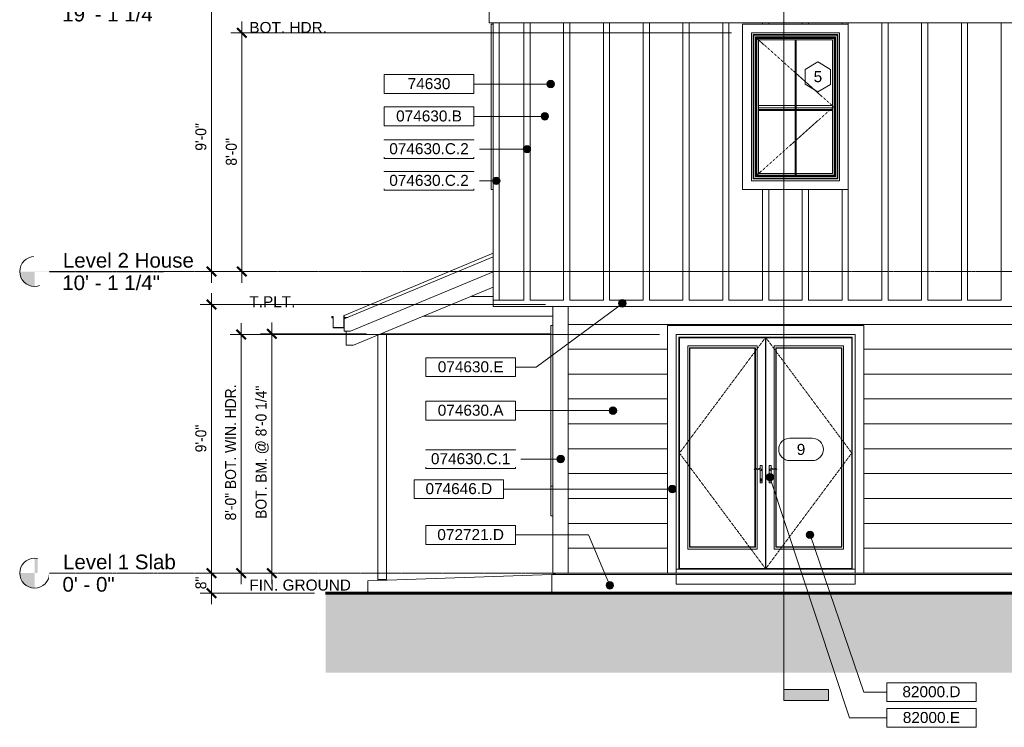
# Model space of a CAD drawing. Header units: inches. Extents: x -174 to 757, y -62 to 397.
# Tile 1 of 4: x -174 to 222, y -62 to 222. Entities that reach past the tile are written whole.
import ezdxf

# ---------------------------------------------------------------- set-up
doc = ezdxf.new("R2010")
doc.units = ezdxf.units.IN
doc.header["$MEASUREMENT"] = 0
doc.linetypes.add('Dash 1_16_', pattern=[0.125, 0.0625, -0.0625])
doc.linetypes.add('Grid Line 1_2_', pattern=[0.875, 0.5, -0.125, 0.125, -0.125])
for name, color, linetype, lineweight in [('A-ANNO-DIMS', 1, 'Continuous', 9), ('A-ANNO-DIMS-48', 1, 'Continuous', 9), ('A-ANNO-NOTE', 2, 'Continuous', 9), ('A-ANNO-SYMB', 6, 'Continuous', 9), ('A-ANNO-TEXT', 2, 'Continuous', 9), ('A-DETL', 5, 'Continuous', 9), ('A-DETL-GENF', 3, 'Continuous', 9), ('A-DOOR', 1, 'Continuous', 18), ('A-DOOR-FRAM', 1, 'Continuous', 9), ('A-DOOR-IDEN', 6, 'Continuous', 9), ('A-FLOR-LEVL', 6, 'Continuous', 9), ('A-FLOR-OTLN', 6, 'Continuous', 18), ('A-GENM', 6, 'Continuous', 9), ('A-GLAZ', 6, 'Continuous', 18), ('A-GLAZ-IDEN', 6, 'Continuous', 9), ('A-ROOF', 4, 'Continuous', 18), ('A-ROOF-OTLN', 4, 'Continuous', 9), ('A-WALL', 2, 'Continuous', 18), ('A-WALL-MBNI', 2, 'Continuous', 18), ('A-WALL-PATT', 2, 'Continuous', 18), ('I-WALL', 2, 'Continuous', 18), ('S-BEAM', 4, 'Continuous', 9), ('S-COLS', 6, 'Continuous', 9), ('S-FNDN-FTNG', 4, 'Continuous', 18)]:
    doc.layers.add(name, color=color, linetype=linetype, lineweight=lineweight)
doc.styles.add('Arial', font='arial.ttf', dxfattribs={"height": 5.901198})
doc.styles.add('Arial_1', font='arial.ttf', dxfattribs={"height": 4.425898})
doc.styles.add('Arial_2', font='arial.ttf', dxfattribs={"width": 0.9, "height": 4.425898})
doc.dimstyles.new('Linear_-_3_32__Arial_2', dxfattribs={"dimscale": 12, "dimtxt": 4.5, "dimasz": 0.3125, "dimexe": 0.375, "dimexo": 0.375, "dimgap": 0.0625, "dimtad": 1, "dimdec": 3, "dimrnd": 0.125, "dimzin": 3, "dimdsep": 46, "dimlunit": 4, "dimtxsty": 'Arial_2', "dimblk1": 'OBLIQUE', "dimblk2": 'OBLIQUE', "dimsah": 1, "dimcen": 0.09, "dimdle": 0.375, "dimazin": 0, "dimtfac": 1, "dimtdec": 3, "dimtix": 1, "dimtmove": 0, "dimatfit": 3, "dimfxl": 1, "dimtvp": 1, "dimfrac": 2, "dimtolj": 1, "dimtzin": 0, "dimarcsym": 2})

# ---------------------------------------------------------------- blocks, each defined once
blk = doc.blocks.new('Trus Joist - TimberStrand LSL - Post Column - TimberStrand_ 1_3E _ 3 1_2 x 3 1_2_-2847138-Exterior North Elevation')
at = {"layer": 'S-COLS'}
for p, q in [((-29.71, -2.5), (-29.71, 95.65)), ((-26.21, 96.25), (-28.26, 96.25)), ((-26.21, 96.25), (-26.21, -2.5)), ((-26.21, -2.5), (-29.71, -2.5))]:
    blk.add_line(p, q, dxfattribs=at)
blk = doc.blocks.new('Single Casement - 2050CS-1928328-Exterior North Elevation')
at = {"layer": 'A-GLAZ'}
for p, q in [((15.91, 154.25), (15.91, 220.75)), ((16.66, 220.75), (15.91, 220.75)), ((16.66, 154.25), (15.91, 154.25))]:
    blk.add_line(p, q, dxfattribs=at)
blk = doc.blocks.new('Single Casement - 3050CS-1928327-Exterior North Elevation')
at = {"layer": 'A-GENM'}
for p, q in [((123.41, 187.94), (153.16, 187.94)), ((123.41, 187.06), (153.16, 187.06))]:
    blk.add_line(p, q, dxfattribs=at)
at = {"layer": 'A-GLAZ'}
for p, q in [((117.04, 220.75), (117.04, 154.25)), ((159.54, 220.75), (117.04, 220.75)), ((159.54, 154.25), (159.54, 220.75)), ((120.54, 157.75), (120.54, 217.25)), ((120.54, 217.25), (156.04, 217.25)), ((121.42, 216.37), (121.28, 216.51)), ((121.28, 216.51), (121.28, 158.49)), ((155.29, 216.51), (121.28, 216.51)), ((121.42, 158.63), (121.42, 216.37)), ((155.15, 216.37), (121.42, 216.37)), ((121.5, 158.72), (121.5, 216.28)), ((155.07, 216.28), (121.5, 216.28)), ((122.54, 215.25), (122.16, 215.63)), ((122.16, 215.63), (122.16, 159.37)), ((154.41, 215.63), (122.16, 215.63)), ((122.54, 159.75), (122.54, 215.25)), ((154.04, 215.25), (122.54, 215.25)), ((122.79, 215), (122.79, 160)), ((153.79, 215), (122.79, 215)), ((123.41, 214.37), (123.41, 160.63)), ((153.16, 214.37), (123.41, 214.37)), ((153.16, 160.63), (153.16, 214.37)), ((153.79, 160), (153.79, 215)), ((154.41, 215.63), (154.04, 215.25)), ((154.04, 215.25), (154.04, 159.75)), ((154.41, 159.37), (154.41, 215.63)), ((155.07, 216.28), (155.07, 158.72)), ((155.29, 216.51), (155.15, 216.37)), ((155.15, 216.37), (155.15, 158.63)), ((155.29, 158.49), (155.29, 216.51)), ((156.04, 217.25), (156.04, 157.75)), ((121.42, 158.63), (121.28, 158.49)), ((121.28, 158.49), (155.29, 158.49)), ((155.15, 158.63), (121.42, 158.63)), ((155.07, 158.72), (121.5, 158.72)), ((122.54, 159.75), (122.16, 159.37)), ((122.16, 159.37), (154.41, 159.37)), ((154.04, 159.75), (122.54, 159.75)), ((122.79, 160), (153.79, 160)), ((123.41, 160.63), (153.16, 160.63)), ((154.04, 159.75), (154.41, 159.37)), ((155.15, 158.63), (155.29, 158.49)), ((156.04, 157.75), (120.54, 157.75)), ((117.04, 154.25), (159.54, 154.25))]:
    blk.add_line(p, q, dxfattribs=at)
at = {"layer": 'A-GLAZ', "linetype": 'Dash 1_16_', "lineweight": 9}
for p, q in [((122.99, 214.79), (153.58, 187.5)), ((153.58, 187.5), (122.99, 160.21))]:
    blk.add_line(p, q, dxfattribs=at)
blk = doc.blocks.new('Single Casement - 30410CS-2777416-Exterior North Elevation')
at = {"layer": 'A-GLAZ'}
for p, q in [((39.91, 35), (39.91, 99.5)), ((40.66, 99.5), (39.91, 99.5)), ((40.66, 35), (39.91, 35))]:
    blk.add_line(p, q, dxfattribs=at)
blk = doc.blocks.new('Single Casement - 30510CS-2777514-Exterior North Elevation')
at = {"layer": 'A-GLAZ'}
for p, q in [((39.91, 23), (39.91, 35)), ((40.66, 23), (39.91, 23))]:
    blk.add_line(p, q, dxfattribs=at)
blk = doc.blocks.new('Two panel out-swing French-style - 6080FR-3062169-Exterior North Elevation')
at = {"layer": 'A-DOOR'}
for p, q in [((165.79, 99.5), (86.79, 99.5)), ((86.79, 99.5), (86.79, 0)), ((165.79, 0), (165.79, 99.5)), ((90.29, 0), (90.29, 96)), ((90.29, 96), (162.29, 96)), ((162.29, 96), (162.29, 0)), ((124.05, 43.17), (124.05, 41.94)), ((124.05, 41.42), (124.05, 36.33)), ((124.82, 43.25), (124.13, 43.25)), ((124.9, 36.33), (124.9, 43.17)), ((127.67, 43.17), (127.67, 36.33)), ((128.44, 43.25), (127.75, 43.25)), ((128.52, 41.94), (128.52, 43.17)), ((128.52, 36.33), (128.52, 41.42)), ((124.13, 36.25), (124.82, 36.25)), ((124.39, 37.02), (124.39, 37.94)), ((124.39, 37.94), (124.56, 37.94)), ((124.56, 37.02), (124.39, 37.02)), ((124.56, 37.94), (124.56, 37.02)), ((127.75, 36.25), (128.44, 36.25)), ((128.02, 37.94), (128.18, 37.94)), ((128.02, 37.02), (128.02, 37.94)), ((128.18, 37.02), (128.02, 37.02)), ((128.18, 37.94), (128.18, 37.02)), ((86.79, 0), (90.29, 0)), ((162.29, 0), (165.79, 0))]:
    blk.add_line(p, q, dxfattribs=at)
at = {"layer": 'A-DOOR', "linetype": 'Dash 1_16_', "lineweight": 9}
for p, q in [((91.63, 48.27), (126.2, 94.66)), ((126.38, 94.66), (160.95, 48.27)), ((126.2, 1.87), (91.63, 48.27)), ((160.95, 48.27), (126.38, 1.87)), ((126.38, 1.87), (126.2, 1.87))]:
    blk.add_line(p, q, dxfattribs=at)
at = {"layer": 'A-DOOR', "lineweight": 9}
for p, q in [((91.63, 1.87), (91.63, 94.66)), ((91.63, 94.66), (126.2, 94.66)), ((94.96, 91.33), (94.96, 9.67)), ((122.87, 91.33), (94.96, 91.33)), ((122.87, 42.14), (122.87, 91.33)), ((126.2, 94.66), (126.2, 1.87)), ((126.38, 1.87), (126.38, 94.66)), ((126.38, 94.66), (160.95, 94.66)), ((129.71, 91.33), (129.71, 42.14)), ((157.62, 91.33), (129.71, 91.33)), ((157.62, 9.67), (157.62, 91.33)), ((160.95, 94.66), (160.95, 1.87)), ((95.66, 90.62), (95.66, 10.38)), ((95.81, 90.47), (95.66, 90.62)), ((95.66, 90.62), (122.16, 90.62)), ((95.81, 10.53), (95.81, 90.47)), ((95.81, 90.47), (122.01, 90.47)), ((122.16, 90.62), (122.01, 90.47)), ((122.01, 90.47), (122.01, 41.98)), ((122.16, 42.03), (122.16, 90.62)), ((130.41, 90.62), (130.41, 42.03)), ((130.56, 90.47), (130.41, 90.62)), ((130.41, 90.62), (156.91, 90.62)), ((130.56, 41.98), (130.56, 90.47)), ((130.56, 90.47), (156.76, 90.47)), ((156.91, 90.62), (156.76, 90.47)), ((156.76, 90.47), (156.76, 10.53)), ((156.91, 10.38), (156.91, 90.62)), ((122.01, 41.73), (122.01, 10.53)), ((122.16, 10.38), (122.16, 41.75)), ((122.87, 9.67), (122.87, 41.73)), ((129.71, 41.73), (129.71, 9.67)), ((130.41, 41.75), (130.41, 10.38)), ((130.56, 10.53), (130.56, 41.73)), ((94.96, 9.67), (122.87, 9.67)), ((95.66, 10.38), (95.81, 10.53)), ((95.66, 10.38), (122.16, 10.38)), ((122.01, 10.53), (95.81, 10.53)), ((122.16, 10.38), (122.01, 10.53)), ((129.71, 9.67), (157.62, 9.67)), ((130.41, 10.38), (130.56, 10.53)), ((130.41, 10.38), (156.91, 10.38)), ((156.76, 10.53), (130.56, 10.53)), ((156.91, 10.38), (156.76, 10.53)), ((91.63, 1.87), (126.2, 1.87)), ((126.38, 1.87), (160.95, 1.87))]:
    blk.add_line(p, q, dxfattribs=at)
at = {"layer": 'A-DOOR'}
for centre, radius, start, end in [((124.13, 43.17), 0.08, 90, 180), ((124.46, 41.51), 0.25, 267.6235, 87.6235), ((124.82, 43.17), 0.08, 0, 90), ((127.75, 43.17), 0.08, 90, 180), ((128.11, 41.51), 0.25, 92.3765, 272.3765), ((128.44, 43.17), 0.08, 0, 90), ((124.13, 36.33), 0.08, 180, 270), ((124.82, 36.33), 0.08, 270, 0), ((127.75, 36.33), 0.08, 180, 270), ((128.44, 36.33), 0.08, 270, 0)]:
    blk.add_arc(centre, radius, start, end, dxfattribs=at)
for points, knots in [([(124.47, 41.76), (123.22, 42.35), (121.52, 41.9), (121.52, 41.56), (122.9, 41.93), (124.45, 41.26)], [-0.2757817, -0.2757817, -0.2757817, -0.2757817, -0.184013, -0.0911354, 0, 0, 0, 0]), ([(124.44, 41.78), (124.41, 41.79), (124.35, 41.82), (124.26, 41.86), (124.16, 41.9), (124.07, 41.93), (124, 41.95), (123.93, 41.98), (123.8, 42.02), (123.69, 42.05), (123.62, 42.06)], [0, 0, 0, 0, 0.125, 0.25, 0.375, 0.5, 0.5625, 0.625, 0.75, 1, 1, 1, 1]), ([(128.12, 41.26), (129.67, 41.93), (131.05, 41.56), (131.05, 41.9), (129.36, 42.35), (128.1, 41.76)], [0, 0, 0, 0, 0.0911354, 0.184013, 0.2757817, 0.2757817, 0.2757817, 0.2757817]), ([(128.96, 42.06), (128.88, 42.05), (128.77, 42.02), (128.62, 41.97), (128.53, 41.94), (128.46, 41.92), (128.41, 41.9), (128.36, 41.88), (128.3, 41.85), (128.22, 41.82), (128.16, 41.79), (128.13, 41.78)], [0, 0, 0, 0, 0.25, 0.375, 0.5, 0.5625, 0.625, 0.6875, 0.75, 0.875, 1, 1, 1, 1])]:
    blk.add_open_spline(points, degree=3, knots=knots, dxfattribs=at)
for points in [[(121.65, 41.72), (121.64, 41.72), (121.64, 41.72), (121.64, 41.72)], [(130.93, 41.72), (130.93, 41.72), (130.93, 41.72), (130.93, 41.72)]]:
    blk.add_open_spline(points, degree=3, dxfattribs=at)
at = {"layer": 'A-DOOR-FRAM'}
for p, q in [((91.41, 94.87), (161.16, 94.87)), ((91.41, 1.64), (91.41, 94.87)), ((161.16, 1.64), (161.16, 94.87)), ((90.29, 1.64), (162.29, 1.64)), ((162.29, 0), (90.29, 0)), ((91.63, 2.27), (91.41, 2.27)), ((92.02, 1.64), (92.02, 1.87)), ((125.69, 1.87), (125.69, 1.64)), ((126.38, 2.27), (126.2, 2.27)), ((160.55, 1.64), (160.55, 1.87)), ((161.16, 2.27), (160.95, 2.27))]:
    blk.add_line(p, q, dxfattribs=at)
blk = doc.blocks.new('Dimension Lumber - 4x8-2847088-Exterior North Elevation')
at = {"layer": 'S-BEAM'}
blk.add_line((39.91, 96.25), (-28.26, 96.25), dxfattribs=at)
blk = doc.blocks.new('House Slab Perimeter Insulation - House Slab Perimeter Insulation-2402339-Exterior North Elevation')
at = {"layer": 'S-FNDN-FTNG'}
for p, q in [((40.29, -0.54), (42.29, 0)), ((40.29, -8), (40.29, -0.54)), ((90.29, -0.54), (40.29, -0.54)), ((364.66, -0.54), (162.29, -0.54))]:
    blk.add_line(p, q, dxfattribs=at)
blk = doc.blocks.new('Level - Level Head - Circle-50818-Exterior North Elevation')
at = {"layer": 'A-FLOR-LEVL'}
h = blk.add_hatch(color=256, dxfattribs=at)
edge = h.paths.add_edge_path(flags=0)
edge.add_line((-167.72, 0), (-161.72, 0))
edge.add_arc((-167.72, 0), 6, 0, 90)
edge.add_line((-167.72, 6), (-167.72, 0))
h = blk.add_hatch(color=256, dxfattribs=at)
edge = h.paths.add_edge_path(flags=0)
edge.add_line((-167.72, -6), (-167.72, 0))
edge.add_line((-167.72, 0), (-173.72, 0))
edge.add_arc((-167.72, 0), 6, 180, 270)
blk.add_circle((-167.72, 0), 6, dxfattribs=at)
blk = doc.blocks.new('Section - 3_32_ x 3_8_-54337-Exterior North Elevation')
at = {"layer": 'A-ANNO-SYMB'}
blk.add_hatch(color=256, dxfattribs=at).paths.add_polyline_path([(151.63, -46.74), (133.63, -46.74), (133.63, -51.24), (151.63, -51.24)], flags=0)
for p, q in [((133.63, -51.24), (133.63, -46.74)), ((133.63, -46.74), (151.63, -46.74)), ((151.63, -46.74), (151.63, -51.24)), ((151.63, -51.24), (133.63, -51.24))]:
    blk.add_line(p, q, dxfattribs=at)
blk = doc.blocks.new('DIMBLOCK1-Exterior North Elevation')
at = {"layer": 'A-ANNO-DIMS-48', "transparency": 16777216}
for p, q in [((-72.37, -4.5), (-72.37, 100.75)), ((-34.21, 96.25), (-76.87, 96.25)), ((-72.37, 96.25), (-34.21, 96.25)), ((-70.52, 0), (-76.87, 0)), ((-72.37, 0), (-70.52, 0))]:
    blk.add_line(p, q, dxfattribs=at)
at = {"layer": 'A-ANNO-DIMS-48', "lineweight": 50, "transparency": 16777216}
for p, q in [((-72.37, 96.25), (-74.24, 98.12)), ((-72.37, 96.25), (-70.49, 94.37)), ((-72.37, 0), (-74.24, 1.88)), ((-72.37, 0), (-70.49, -1.88))]:
    blk.add_line(p, q, dxfattribs=at)
at = {"layer": 'A-ANNO-DIMS-48', "color": 0, "transparency": 16777216, "insert": (-78.86, 21.82), "char_height": 4.4259, "width": 63.1385, "attachment_point": 1, "rotation": 90, "line_spacing_factor": 0.938532, "style": 'Arial_2'}
blk.add_mtext('BOT. BM. @ 8\'-0 1/4"', dxfattribs=at)
blk = doc.blocks.new('_Oblique')
at = {"color": 0, "linetype": 'ByBlock', "lineweight": -2}
blk.add_line((-0.5, -0.5), (0.5, 0.5), dxfattribs=at)
blk = doc.blocks.new('DIMBLOCK2-Exterior North Elevation')
at = {"layer": 'A-ANNO-DIMS-48', "transparency": 16777216}
for p, q in [((-84.63, -4.5), (-84.63, 100.5)), ((83.54, 96), (-89.13, 96)), ((-84.63, 96), (83.54, 96)), ((-82.78, 0), (-89.13, 0)), ((-84.63, 0), (-82.78, 0))]:
    blk.add_line(p, q, dxfattribs=at)
at = {"layer": 'A-ANNO-DIMS-48', "lineweight": 50, "transparency": 16777216}
for p, q in [((-84.63, 96), (-86.5, 97.87)), ((-84.63, 96), (-82.75, 94.12)), ((-84.63, 0), (-86.5, 1.88)), ((-84.63, 0), (-82.75, -1.88))]:
    blk.add_line(p, q, dxfattribs=at)
at = {"layer": 'A-ANNO-DIMS-48', "color": 0, "transparency": 16777216, "insert": (-91.12, 21.17), "char_height": 4.4259, "width": 64.3846, "attachment_point": 1, "rotation": 90, "line_spacing_factor": 0.938532, "style": 'Arial_2'}
blk.add_mtext('8\'-0" BOT. WIN. HDR.', dxfattribs=at)
blk = doc.blocks.new('DIMBLOCK3-Exterior North Elevation')
at = {"layer": 'A-ANNO-DIMS-48', "transparency": 16777216}
for p, q in [((-94.74, 0), (-101.09, 0)), ((-96.59, -12.5), (-96.59, 0)), ((-96.59, 0), (-94.74, 0)), ((-64.86, -8), (-101.09, -8)), ((-96.59, -8), (-55.17, -8))]:
    blk.add_line(p, q, dxfattribs=at)
at = {"layer": 'A-ANNO-DIMS-48', "lineweight": 50, "transparency": 16777216}
for p, q in [((-96.59, 0), (-98.46, 1.88)), ((-96.59, 0), (-94.71, -1.88)), ((-96.59, -8), (-98.46, -6.13)), ((-96.59, -8), (-94.71, -9.88))]:
    blk.add_line(p, q, dxfattribs=at)
at = {"layer": 'A-ANNO-DIMS-48', "color": 0, "transparency": 16777216, "insert": (-103.08, -6.49), "char_height": 4.426, "width": 5.9815, "attachment_point": 1, "rotation": 90, "line_spacing_factor": 0.938532, "style": 'Arial_2'}
blk.add_mtext('8"', dxfattribs=at)
blk = doc.blocks.new('DIMBLOCK4-Exterior North Elevation')
at = {"layer": 'A-ANNO-DIMS-48', "transparency": 16777216}
for p, q in [((-96.59, 0), (-96.59, 112.5)), ((37.79, 108), (-101.09, 108)), ((-96.59, 108), (37.79, 108)), ((-94.74, 0), (-101.09, 0)), ((-96.59, 0), (-94.74, 0))]:
    blk.add_line(p, q, dxfattribs=at)
at = {"layer": 'A-ANNO-DIMS-48', "lineweight": 50, "transparency": 16777216}
for p, q in [((-96.59, 108), (-98.46, 109.88)), ((-96.59, 108), (-94.71, 106.12)), ((-96.59, 0), (-98.46, 1.88)), ((-96.59, 0), (-94.71, -1.88))]:
    blk.add_line(p, q, dxfattribs=at)
at = {"layer": 'A-ANNO-DIMS-48', "color": 0, "transparency": 16777216, "insert": (-103.08, 48.57), "char_height": 4.426, "width": 13.0431, "attachment_point": 1, "rotation": 90, "line_spacing_factor": 0.938532, "style": 'Arial_2'}
blk.add_mtext('9\'-0"', dxfattribs=at)
blk = doc.blocks.new('DIMBLOCK5-Exterior North Elevation')
at = {"layer": 'A-ANNO-DIMS-48', "lineweight": 50, "transparency": 16777216}
for p, q in [((-84.33, 217.25), (-86.2, 219.12)), ((-84.33, 217.25), (-82.45, 215.37)), ((-84.33, 121.25), (-86.2, 123.12)), ((-84.33, 121.25), (-82.45, 119.37))]:
    blk.add_line(p, q, dxfattribs=at)
at = {"layer": 'A-ANNO-DIMS-48', "transparency": 16777216}
for p, q in [((-84.33, 116.75), (-84.33, 221.75)), ((112.54, 217.25), (-88.83, 217.25)), ((-84.33, 217.25), (112.54, 217.25)), ((-82.48, 121.25), (-88.83, 121.25)), ((-84.33, 121.25), (-82.48, 121.25))]:
    blk.add_line(p, q, dxfattribs=at)
at = {"layer": 'A-ANNO-DIMS-48', "color": 0, "transparency": 16777216, "insert": (-90.82, 163.82), "char_height": 4.426, "width": 13.0431, "attachment_point": 1, "rotation": 90, "line_spacing_factor": 0.938532, "style": 'Arial_2'}
blk.add_mtext('8\'-0"', dxfattribs=at)
blk = doc.blocks.new('DIMBLOCK6-Exterior North Elevation')
at = {"layer": 'A-ANNO-DIMS-48', "transparency": 16777216}
for p, q in [((-96.59, 116.75), (-96.59, 233.75)), ((-94.74, 229.25), (-101.09, 229.25)), ((-96.59, 229.25), (-94.74, 229.25)), ((-94.74, 121.25), (-101.09, 121.25)), ((-96.59, 121.25), (-94.74, 121.25))]:
    blk.add_line(p, q, dxfattribs=at)
at = {"layer": 'A-ANNO-DIMS-48', "lineweight": 50, "transparency": 16777216}
for p, q in [((-96.59, 229.25), (-98.46, 231.12)), ((-96.59, 229.25), (-94.71, 227.37)), ((-96.59, 121.25), (-98.46, 123.12)), ((-96.59, 121.25), (-94.71, 119.37))]:
    blk.add_line(p, q, dxfattribs=at)
at = {"layer": 'A-ANNO-DIMS-48', "color": 0, "transparency": 16777216, "insert": (-103.08, 169.82), "char_height": 4.426, "width": 13.0431, "attachment_point": 1, "rotation": 90, "line_spacing_factor": 0.938532, "style": 'Arial_2'}
blk.add_mtext('9\'-0"', dxfattribs=at)
blk = doc.blocks.new('Keynote Tag - Keynote Number - Boxed - Small-135510-Exterior North Elevation')
at = {"layer": 'A-ANNO-NOTE'}
for p, q in [((175, -51.62), (175, -44.07)), ((175, -44.07), (211, -44.07)), ((211, -44.07), (211, -51.62)), ((175, -51.62), (211, -51.62))]:
    blk.add_line(p, q, dxfattribs=at)
blk = doc.blocks.new('Window Tag - Window Tag-41068-Exterior North Elevation')
at = {"layer": 'A-GLAZ-IDEN'}
for p, q in [((147.29, 205.5), (142.14, 202.47)), ((142.14, 202.47), (142.14, 196.53)), ((147.29, 205.5), (152.42, 202.47)), ((152.42, 202.47), (152.42, 196.51)), ((142.14, 196.53), (147.29, 193.5)), ((147.29, 193.5), (152.42, 196.51))]:
    blk.add_line(p, q, dxfattribs=at)
blk = doc.blocks.new('Door Tag - Door Tag-41184-Exterior North Elevation')
at = {"layer": 'A-DOOR-IDEN'}
for p, q in [((136.04, 54.25), (145.04, 54.25)), ((136.04, 45.25), (145.04, 45.25))]:
    blk.add_line(p, q, dxfattribs=at)
for centre, start, end in [((136.04, 49.75), 90, 270), ((145.04, 49.75), 270, 90)]:
    blk.add_arc(centre, 4.5, start, end, dxfattribs=at)

msp = doc.modelspace()

# ---------------------------------------------------------------- hatches: boundary and pattern name
at = {"layer": 'A-ANNO-NOTE'}
h = msp.add_hatch(color=256, dxfattribs=at)
edge = h.paths.add_edge_path(flags=0)
edge.add_arc((39.8247, 196.6239), 1.5, 0, 360)
h = msp.add_hatch(color=256, dxfattribs=at)
edge = h.paths.add_edge_path(flags=0)
edge.add_arc((37.4924, 183.6301), 1.5, 0, 360)
h = msp.add_hatch(color=256, dxfattribs=at)
edge = h.paths.add_edge_path(flags=0)
edge.add_arc((30.2806, 170.4718), 1.5, 0, 360)
h = msp.add_hatch(color=256, dxfattribs=at)
edge = h.paths.add_edge_path(flags=0)
edge.add_arc((17.9991, 157.7303), 1.5, 0, 360)
h = msp.add_hatch(color=256, dxfattribs=at)
edge = h.paths.add_edge_path(flags=0)
edge.add_arc((68.6722, 108.4519), 1.5, 0, 360)
h = msp.add_hatch(color=256, dxfattribs=at)
edge = h.paths.add_edge_path(flags=0)
edge.add_arc((64.8789, 65.324), 1.5, 0, 360)
h = msp.add_hatch(color=256, dxfattribs=at)
edge = h.paths.add_edge_path(flags=0)
edge.add_arc((43.8762, 45.8425), 1.5, 0, 360)
h = msp.add_hatch(color=256, dxfattribs=at)
edge = h.paths.add_edge_path(flags=0)
edge.add_arc((128.0152, 38.5831), 1.5, 0, 360)
h = msp.add_hatch(color=256, dxfattribs=at)
edge = h.paths.add_edge_path(flags=0)
edge.add_arc((88.7489, 33.7908), 1.5, 0, 360)
h = msp.add_hatch(color=256, dxfattribs=at)
edge = h.paths.add_edge_path(flags=0)
edge.add_arc((144.1504, 15.384), 1.5, 0, 360)
h = msp.add_hatch(color=256, dxfattribs=at)
edge = h.paths.add_edge_path(flags=0)
edge.add_arc((63.6132, -4.9472), 1.5, 0, 360)
at = {"layer": 'A-DETL-GENF'}
msp.add_hatch(color=9, dxfattribs=at).paths.add_polyline_path([(559.2486, -40), (646.3856, -40), (646.3856, -8), (-50.7104, -8), (-50.7104, -40), (472.1116, -40)], flags=0)
at = {"layer": 'A-WALL-PATT', "lineweight": 9}
h = msp.add_hatch(dxfattribs=at)
h.set_pattern_fill('FP_1', color=256, style=0, pattern_type=2)
h.set_pattern_definition([(0, (517.849, 0), (0, 10), [])])
h.paths.add_polyline_path([(46.9111, 0), (86.7865, 0), (86.7865, 99.5), (165.7865, 99.5), (165.7865, 0), (364.6611, 0), (364.6611, 33), (363.9111, 33), (363.9111, 99.5), (364.6611, 99.5), (364.6611, 101.6354), (357.5361, 98.6667), (357.5361, 33), (303.0361, 33), (303.0361, 99.5), (353.5361, 99.5), (353.5361, 104), (352.7861, 104), (352.7861, 105.2969), (348.2861, 105.2969), (348.2861, 109.2969), (347.7861, 109.2969), (347.7861, 109.7969), (348.2861, 109.7969), (348.2861, 109.6719), (347.9111, 109.6719), (347.9111, 109.4219), (348.4111, 109.4219), (348.4111, 105.4219), (352.6611, 105.4219), (352.6611, 110.2969), (352.7861, 110.2969), (379.0736, 121.25), (299.9111, 121.25), (299.9111, 107.25), (46.9111, 107.25), (46.9111, 20.5794)], flags=0)
h = msp.add_hatch(dxfattribs=at)
h.set_pattern_fill('FP_6', color=256, style=0, pattern_type=2)
h.set_pattern_definition([(0, (46.724, 121.25), (0, 10), [])])
h.paths.add_polyline_path([(-11.4639, 103.25), (40.6611, 103.25), (40.6611, 107.25), (16.6611, 107.25), (16.6611, 114.9688), (-10.5514, 103.6302)], flags=0)

# ---------------------------------------------------------------- linework, layer by layer
at = {"layer": 'A-ANNO-NOTE'}
for p, q in [((39.8247, 196.6239), (8.9216, 196.6239)), ((37.4924, 183.6301), (8.9216, 183.6301)), ((30.2806, 170.4718), (8.9216, 170.4718)), ((17.9991, 157.7303), (8.9216, 157.7303)), ((68.6722, 108.4519), (34.0011, 82.782)), ((34.0011, 82.782), (25.6667, 82.782)), ((64.8789, 65.324), (25.6667, 65.324)), ((43.8762, 45.8425), (25.6667, 45.8425)), ((128.0152, 38.5831), (160.0844, -58.2075)), ((88.7489, 33.7908), (20.9167, 33.7908)), ((54.9938, 15.3337), (25.6667, 15.3337)), ((63.6132, -4.9472), (54.9938, 15.3337)), ((144.1504, 15.384), (165.7417, -47.8477)), ((165.7417, -47.8477), (174.9951, -47.8477)), ((160.0844, -58.2075), (174.9951, -58.2075))]:
    msp.add_line(p, q, dxfattribs=at)
for centre in [(39.8247, 196.6239), (37.4924, 183.6301), (30.2806, 170.4718), (17.9991, 157.7303), (68.6722, 108.4519), (64.8789, 65.324), (43.8762, 45.8425), (128.0152, 38.5831), (88.7489, 33.7908), (144.1504, 15.384), (63.6132, -4.9472)]:
    msp.add_circle(centre, 1.5, dxfattribs=at)
at = {"layer": 'A-ANNO-SYMB'}
msp.add_line((133.6273, 359.805), (133.6273, -46.735), dxfattribs=at)
at = {"layer": 'A-DETL', "lineweight": 40}
for p, q in [((138.2857, 214.375), (138.2857, 159.375)), ((123.4107, 186.25), (153.1607, 186.25))]:
    msp.add_line(p, q, dxfattribs=at)
at = {"layer": 'A-DETL', "lineweight": 60}
msp.add_line((646.3856, -8), (-50.7104, -8), dxfattribs=at)
at = {"layer": 'A-FLOR-OTLN'}
for p, q in [((-33.7139, -3.125), (40.2861, -0.5691)), ((-33.7139, -3.125), (-33.7139, -7.1274)), ((90.2865, -0.5), (162.2865, -0.5)), ((90.2865, -0.5), (90.2865, -4.5)), ((162.2865, -0.5), (162.2865, -4.5)), ((162.2865, -4.5), (90.2865, -4.5))]:
    msp.add_line(p, q, dxfattribs=at)
at = {"layer": 'A-ROOF'}
for p, q in [((-43.2139, 103.6302), (16.6611, 128.5781)), ((16.6611, 127.1562), (-43.2139, 102.2083)), ((-43.2139, 102.2083), (-43.2139, 103.6302))]:
    msp.add_line(p, q, dxfattribs=at)
at = {"layer": 'A-ROOF-OTLN'}
for p, q in [((15.1611, 221.1847), (15.1611, 226.9347)), ((301.4111, 221.1847), (15.1611, 221.1847)), ((16.6611, 121.1979), (-40.6139, 97.3333)), ((16.6611, 114.9688), (-39.4639, 91.5833)), ((-47.7139, 103.1302), (-48.2139, 103.1302)), ((-48.2139, 103.1302), (-48.2139, 102.6302)), ((-48.0889, 102.7552), (-48.0889, 103.0052)), ((-48.0889, 103.0052), (-47.7139, 103.0052)), ((-47.7139, 103.0052), (-47.7139, 103.1302)), ((-43.2139, 103.6302), (-43.3389, 103.6302)), ((-43.3389, 103.6302), (-43.3389, 98.7552)), ((-48.2139, 102.6302), (-47.7139, 102.6302)), ((-47.5889, 102.7552), (-48.0889, 102.7552)), ((-47.7139, 102.6302), (-47.7139, 98.6302)), ((-47.5889, 98.7552), (-47.5889, 102.7552)), ((-43.2139, 102.8333), (-41.7139, 102.8333)), ((-43.2139, 97.3333), (-43.2139, 102.2083)), ((-47.7139, 98.6302), (-43.2139, 98.6302)), ((-43.3389, 98.7552), (-47.5889, 98.7552)), ((-40.6139, 97.3333), (-43.2139, 97.3333)), ((-42.4639, 91.5833), (-42.4639, 97.3333)), ((-39.4639, 91.5833), (-42.4639, 91.5833))]:
    msp.add_line(p, q, dxfattribs=at)
at = {"layer": 'A-WALL'}
for p, q in [((46.9111, 0), (86.7865, 0)), ((165.7865, 0), (364.6611, 0)), ((-33.7139, -8), (-33.7139, -7.1274))]:
    msp.add_line(p, q, dxfattribs=at)
at = {"layer": 'A-WALL-MBNI', "lineweight": 9}
for p, q in [((16.6611, 107.25), (16.6611, 221.1847)), ((19.1611, 109.7474), (19.1611, 221.1847)), ((29.0361, 109.75), (29.0361, 221.1847)), ((31.5361, 109.75), (31.5361, 221.1847)), ((45.0361, 109.75), (45.0361, 221.1847)), ((47.5361, 109.75), (47.5361, 221.1847)), ((61.0361, 109.75), (61.0361, 221.1847)), ((63.5361, 109.75), (63.5361, 221.1847)), ((77.0361, 109.75), (77.0361, 221.1847)), ((79.5361, 109.75), (79.5361, 221.1847)), ((93.0361, 109.75), (93.0361, 221.1847)), ((95.5361, 109.75), (95.5361, 221.1847)), ((109.0361, 109.75), (109.0361, 221.1847)), ((111.5361, 109.75), (111.5361, 221.1847)), ((125.0361, 220.75), (125.0361, 221.1847)), ((127.5361, 220.75), (127.5361, 221.1847)), ((141.0361, 220.75), (141.0361, 221.1847)), ((143.5361, 220.75), (143.5361, 221.1847)), ((157.0361, 220.75), (157.0361, 221.1847)), ((159.5361, 220.75), (159.5361, 221.1847)), ((173.0361, 109.75), (173.0361, 221.1847)), ((175.5361, 109.75), (175.5361, 221.1847)), ((189.0361, 109.75), (189.0361, 221.1847)), ((191.5361, 109.75), (191.5361, 221.1847)), ((205.0361, 109.75), (205.0361, 221.1847)), ((207.5361, 109.75), (207.5361, 221.1847)), ((221.0361, 109.75), (221.0361, 221.1847)), ((125.0361, 109.75), (125.0361, 154.25)), ((127.5361, 109.75), (127.5361, 154.25)), ((141.0361, 109.75), (141.0361, 154.25)), ((143.5361, 109.75), (143.5361, 154.25)), ((157.0361, 109.75), (157.0361, 154.25)), ((159.5361, 109.75), (159.5361, 154.25)), ((29.0361, 109.75), (16.6611, 109.75)), ((19.1611, 109.7474), (16.6611, 109.7474)), ((299.9111, 107.25), (16.6611, 107.25)), ((45.0361, 109.75), (31.5361, 109.75)), ((40.6611, 0), (40.6611, 107.25)), ((46.9111, 0), (46.9111, 107.25)), ((61.0361, 109.75), (47.5361, 109.75)), ((77.0361, 109.75), (63.5361, 109.75)), ((93.0361, 109.75), (79.5361, 109.75)), ((109.0361, 109.75), (95.5361, 109.75)), ((125.0361, 109.75), (111.5361, 109.75)), ((141.0361, 109.75), (127.5361, 109.75)), ((157.0361, 109.75), (143.5361, 109.75)), ((173.0361, 109.75), (159.5361, 109.75)), ((189.0361, 109.75), (175.5361, 109.75)), ((205.0361, 109.75), (191.5361, 109.75)), ((221.0361, 109.75), (207.5361, 109.75)), ((46.9111, 0), (40.6611, 0))]:
    msp.add_line(p, q, dxfattribs=at)
at = {"layer": 'I-WALL'}
msp.add_line((-11.4639, 103.25), (40.6611, 103.25), dxfattribs=at)

# ---------------------------------------------------------------- block references
at = {"layer": 'A-ANNO-NOTE'}
for p in [(-202.0735, 244.4717), (-202.0735, 231.4778), (-202.0735, 218.3196), (-202.0735, 205.578), (-185.3284, 130.6297), (-185.3284, 113.1717), (-185.3284, 93.6902), (-190.0784, 81.6385), (-185.3284, 63.1814), (0, 0), (0, -10.3598)]:
    msp.add_blockref('Keynote Tag - Keynote Number - Boxed - Small-135510-Exterior North Elevation', p, dxfattribs=at)
at = {"layer": 'A-ANNO-SYMB'}
msp.add_blockref('Section - 3_32_ x 3_8_-54337-Exterior North Elevation', (0, 0), dxfattribs=at)
at = {"layer": 'A-DOOR'}
msp.add_blockref('Two panel out-swing French-style - 6080FR-3062169-Exterior North Elevation', (0, 0), dxfattribs=at)
at = {"layer": 'A-DOOR-IDEN'}
msp.add_blockref('Door Tag - Door Tag-41184-Exterior North Elevation', (0, 0), dxfattribs=at)
at = {"layer": 'A-FLOR-LEVL'}
for p in [(0, 121.25), (0, 0)]:
    msp.add_blockref('Level - Level Head - Circle-50818-Exterior North Elevation', p, dxfattribs=at)
at = {"layer": 'A-GLAZ'}
for name in ['Single Casement - 2050CS-1928328-Exterior North Elevation', 'Single Casement - 3050CS-1928327-Exterior North Elevation', 'Single Casement - 30410CS-2777416-Exterior North Elevation', 'Single Casement - 30510CS-2777514-Exterior North Elevation']:
    msp.add_blockref(name, (0, 0), dxfattribs=at)
at = {"layer": 'A-GLAZ-IDEN'}
msp.add_blockref('Window Tag - Window Tag-41068-Exterior North Elevation', (0, 0), dxfattribs=at)
at = {"layer": 'S-BEAM'}
msp.add_blockref('Dimension Lumber - 4x8-2847088-Exterior North Elevation', (0, 0), dxfattribs=at)
at = {"layer": 'S-COLS'}
msp.add_blockref('Trus Joist - TimberStrand LSL - Post Column - TimberStrand_ 1_3E _ 3 1_2 x 3 1_2_-2847138-Exterior North Elevation', (0, 0), dxfattribs=at)
at = {"layer": 'S-FNDN-FTNG'}
msp.add_blockref('House Slab Perimeter Insulation - House Slab Perimeter Insulation-2402339-Exterior North Elevation', (0, 0), dxfattribs=at)

# ---------------------------------------------------------------- texts
at = {"layer": 'A-ANNO-TEXT', "color": 7, "attachment_point": 1, "line_spacing_factor": 0.938532, "style": 'Arial_1'}
for s, insert, char_height, width in [('BOT. HDR.', (-81.3788, 221.5858), 4.4259, 37.152), ('T.PLT.', (-81.3788, 111.3358), 4.4259, 22.086), ('FIN. GROUND', (-81.3788, -2.5809), 4.425898, 48.546)]:
    msp.add_mtext(s, dxfattribs=dict(at, insert=insert, char_height=char_height, width=width))
at = {"layer": 'A-DOOR-IDEN', "insert": (140.5187, 51.9522), "char_height": 4.4259, "width": 4.104, "attachment_point": 2, "line_spacing_factor": 0.938532, "style": 'Arial_1'}
msp.add_mtext('9', dxfattribs=at)
at = {"layer": 'A-FLOR-LEVL', "attachment_point": 3, "line_spacing_factor": 0.938532, "style": 'Arial', "bg_fill": 3, "box_fill_scale": 1.25, "bg_fill_color": 0, "bg_fill_transparency": 0}
for s, insert, char_height, width in [('19\' - 1 1/4"', (-117.2836, 227.6937), 5.901198, 46.872), ('Level 2 House', (-103.6696, 128.7093), 5.901198, 62.856), ('10\' - 1 1/4"', (-117.2836, 119.6937), 5.901198, 46.872), ('Level 1 Slab', (-110.9296, 7.4593), 5.901198, 54.144), ('0\' - 0"', (-135.5236, -1.5563), 5.9012, 24.984)]:
    msp.add_mtext(s, dxfattribs=dict(at, insert=insert, char_height=char_height, width=width))
at = {"layer": 'A-GLAZ-IDEN', "insert": (147.3334, 201.808), "char_height": 4.4259, "width": 4.104, "attachment_point": 2, "line_spacing_factor": 0.938532, "style": 'Arial_1'}
msp.add_mtext('5', dxfattribs=at)

# ---------------------------------------------------------------- dimensions: what is measured, and where the dimension line sits
at = {"layer": 'A-ANNO-DIMS'}
for base, p1, p2, override, picture, middle in [((-84.3257, 217.25), (-86.9773, 121.25), (117.0357, 217.25), {"dimpost": '<>', "dimfxl": 225.471348}, 'DIMBLOCK5-Exterior North Elevation', (-87.3354, 169.25)), ((-96.5854, 108), (-99.2371, 0), (42.2861, 108), {"dimpost": '<>', "dimfxl": 178.024763}, 'DIMBLOCK4-Exterior North Elevation', (-99.5952, 54)), ((-96.5854, 0), (-60.3556, -8), (-99.2371, 0), {"dimpost": '<>', "dimfxl": 39.695948}, 'DIMBLOCK3-Exterior North Elevation', (-99.5952, -4))]:
    dim = msp.add_linear_dim(base=base, p1=p1, p2=p2, angle=90, dimstyle='Linear_-_3_32__Arial_2', override=override, dxfattribs=at)
    dim.commit()
    dim.dimension.update_dxf_attribs({"geometry": picture, "text_midpoint": middle})
for base, p1, p2, text, override, picture, middle in [((-84.6256, 96), (-87.2773, 0), (88.0361, 96), '8\'-0"BOT. WIN. HDR.', {"dimpost": '<>', "dimfxl": 199.876946}, 'DIMBLOCK2-Exterior North Elevation', (-87.6656, 48)), ((-72.3659, 96.25), (-75.0175, 0), (-29.7139, 96.25), 'BOT. BM. @8\'-0 1/4"', {"dimpost": '<>', "dimfxl": 106.378968}, 'DIMBLOCK1-Exterior North Elevation', (-76.0202, 48.125))]:
    dim = msp.add_linear_dim(base=base, p1=p1, p2=p2, angle=90, text=text, dimstyle='Linear_-_3_32__Arial_2', override=override, dxfattribs=at)
    dim.commit()
    dim.dimension.update_dxf_attribs({"geometry": picture, "text_midpoint": middle})

# ---------------------------------------------------------------- next in the draw order: linework, layer by layer
at = {"layer": 'A-FLOR-LEVL', "linetype": 'Grid Line 1_2_'}
for p, q in [((-161.7247, 121.25), (745.0783, 121.25)), ((-161.7247, 0), (745.0783, 0))]:
    msp.add_line(p, q, dxfattribs=at)

# ---------------------------------------------------------------- next in the draw order: texts
at = {"layer": 'A-ANNO-NOTE', "char_height": 4.4259, "attachment_point": 2, "line_spacing_factor": 0.938532, "style": 'Arial_1', "bg_fill": 3, "box_fill_scale": 1.25, "bg_fill_color": 0, "bg_fill_transparency": 0}
for s, insert, width in [('74630', (-9.0921, 199.007), 20.52), ('074630.B', (-9.0921, 186.0132), 31.59), ('074630.C.2', (-9.0921, 172.8549), 38.124), ('074630.C.2', (-9.0921, 160.1134), 38.124), ('074630.E', (7.653, 85.165), 31.59), ('074630.A', (7.653, 67.707), 31.59), ('074630.C.1', (7.653, 48.2255), 38.124), ('074646.D', (2.903, 36.1738), 31.968), ('072721.D', (7.653, 17.7167), 31.968), ('82000.D', (192.9814, -45.4647), 27.864), ('82000.E', (192.9814, -55.8245), 27.486)]:
    msp.add_mtext(s, dxfattribs=dict(at, insert=insert, width=width))

# ---------------------------------------------------------------- next in the draw order: dimensions: what is measured, and where the dimension line sits
at = {"layer": 'A-ANNO-DIMS'}
dim = msp.add_linear_dim(base=(-96.5854, 229.25), p1=(-99.2371, 121.25), p2=(-99.2371, 229.25), angle=90, dimstyle='Linear_-_3_32__Arial_2', override={"dimpost": '<>', "dimfxl": 108}, dxfattribs=at)
dim.commit()
dim.dimension.update_dxf_attribs({"geometry": 'DIMBLOCK6-Exterior North Elevation', "text_midpoint": (-99.5952, 175.25)})

doc.saveas('drawing.dxf')
